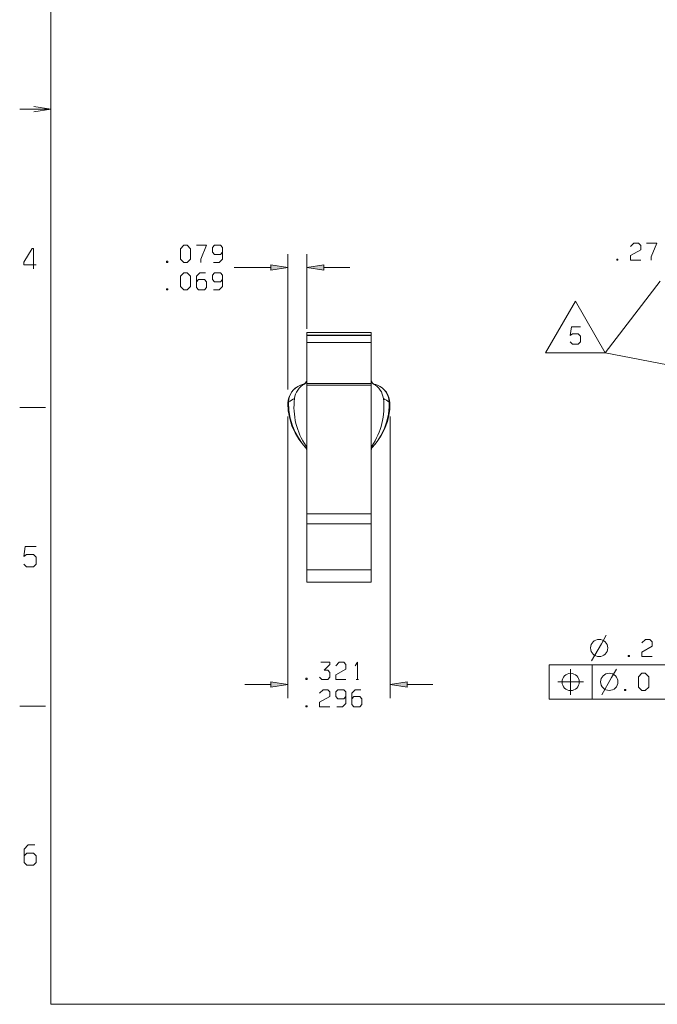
# Model space of a CAD drawing. Header units: inches. Extents: x 7.6 to 26, y -2.6 to 4.5.
# Tile 10 of 16: x 17.6 to 19.5, y -1.4 to 1.5. Entities that reach past the tile are written whole.
import ezdxf

# ---------------------------------------------------------------- set-up
doc = ezdxf.new("R2010")
doc.units = ezdxf.units.IN
doc.header["$MEASUREMENT"] = 0
doc.layers.get('0').update_dxf_attribs({"lineweight": 25})

msp = doc.modelspace()

# ---------------------------------------------------------------- hatches: boundary and pattern name
for points in [[(18.3702, 0.7592), (18.4196, 0.7671), (18.3702, 0.7749), (18.3702, 0.7592), (18.3702, 0.7592), (18.3702, 0.7592)], [(18.5243, 0.7749), (18.4749, 0.7671), (18.5243, 0.7592), (18.5243, 0.7749), (18.5243, 0.7749), (18.5243, 0.7749)], [(18.3702, -0.4568), (18.4196, -0.4489), (18.3702, -0.4411), (18.3702, -0.4568), (18.3702, -0.4568), (18.3702, -0.4568)], [(18.7671, -0.4411), (18.7177, -0.4489), (18.7671, -0.4568), (18.7671, -0.4411), (18.7671, -0.4411), (18.7671, -0.4411)]]:
    msp.add_hatch(color=7).paths.add_polyline_path(points)

# ---------------------------------------------------------------- linework, layer by layer
at = {"color": 7, "lineweight": 9}
for points in [[(25.9528, 3.8417), (17.7292, 3.8417), (17.7292, -1.3815), (25.9528, -1.3815)], [(18.1063, 0.7921), (18.1163, 0.7821), (18.1263, 0.7821), (18.1363, 0.7921), (18.1363, 0.8221), (18.1263, 0.8321), (18.1163, 0.8321), (18.1063, 0.8221)], [(18.0663, 0.7854), (18.0663, 0.7821), (18.0696, 0.7821), (18.0696, 0.7854)], [(19.3784, 0.7919), (19.3784, 0.7885), (19.3817, 0.7885), (19.3817, 0.7919)], [(18.1063, 0.7121), (18.1163, 0.7021), (18.1263, 0.7021), (18.1363, 0.7121), (18.1363, 0.7421), (18.1263, 0.7521), (18.1163, 0.7521), (18.1063, 0.7421)], [(18.3702, 0.7592), (18.4196, 0.7671), (18.3702, 0.7749)], [(18.5243, 0.7749), (18.4749, 0.7671), (18.5243, 0.7592)], [(18.0663, 0.7054), (18.0663, 0.7021), (18.0696, 0.7021), (18.0696, 0.7054)], [(19.171, 0.5188), (19.3447, 0.5188), (19.2578, 0.6692)], [(19.412, -0.364), (19.412, -0.3674), (19.4153, -0.3674), (19.4153, -0.364)], [(19.9382, -0.4912), (19.9382, -0.3912), (19.1815, -0.3912), (19.1815, -0.4912)], [(18.4724, -0.4306), (18.4724, -0.4339), (18.4758, -0.4339), (18.4758, -0.4306)], [(19.4415, -0.4562), (19.4515, -0.4662), (19.4615, -0.4662), (19.4715, -0.4562), (19.4715, -0.4262), (19.4615, -0.4162), (19.4515, -0.4162), (19.4415, -0.4262)], [(18.3702, -0.4568), (18.4196, -0.4489), (18.3702, -0.4411)], [(18.7671, -0.4411), (18.7177, -0.4489), (18.7671, -0.4568)], [(19.4015, -0.4629), (19.4015, -0.4662), (19.4049, -0.4662), (19.4049, -0.4629)], [(18.4724, -0.5106), (18.4724, -0.5139), (18.4758, -0.5139), (18.4758, -0.5106)]]:
    msp.add_lwpolyline(points, close=True, dxfattribs=at)
for points in [[(17.6797, 1.2217), (17.7291, 1.2294), (17.6797, 1.2373)], [(17.6389, 1.2294), (17.7291, 1.2294)], [(19.4184, 0.8285), (19.4284, 0.8385), (19.4417, 0.8385), (19.4484, 0.8319), (19.4484, 0.8185), (19.4184, 0.8019), (19.4184, 0.7885), (19.4484, 0.7885)], [(19.4651, 0.8385), (19.4951, 0.8385), (19.4784, 0.7985), (19.4784, 0.7885)], [(17.6779, 0.7636), (17.6779, 0.8226), (17.674, 0.8226), (17.6504, 0.7833), (17.6504, 0.7754), (17.6858, 0.7754)], [(18.153, 0.8321), (18.183, 0.8321), (18.1663, 0.7921), (18.1663, 0.7821)], [(18.203, 0.7821), (18.2196, 0.7821), (18.2296, 0.7921), (18.2296, 0.8254), (18.223, 0.8321), (18.2063, 0.8321), (18.1996, 0.8254), (18.1996, 0.8121), (18.2063, 0.8054), (18.223, 0.8054), (18.2296, 0.8121)], [(18.4196, 0.4113), (18.4196, 0.8064)], [(18.4749, 0.5883), (18.4749, 0.8064)], [(18.153, 0.7254), (18.1596, 0.7321), (18.1763, 0.7321), (18.183, 0.7254), (18.183, 0.7087), (18.1763, 0.7021), (18.1596, 0.7021), (18.153, 0.7087), (18.153, 0.7421), (18.163, 0.7521), (18.1796, 0.7521)], [(18.203, 0.7021), (18.2196, 0.7021), (18.2296, 0.7121), (18.2296, 0.7454), (18.223, 0.7521), (18.2063, 0.7521), (18.1996, 0.7454), (18.1996, 0.7321), (18.2063, 0.7254), (18.223, 0.7254), (18.2296, 0.7321)], [(18.263, 0.7671), (18.3702, 0.7671)], [(18.5243, 0.7671), (18.5999, 0.7671)], [(20.1474, 0.3642), (19.3447, 0.5188), (19.5054, 0.7277)], [(19.2428, 0.5506), (19.2495, 0.5439), (19.2662, 0.5439), (19.2728, 0.5506), (19.2728, 0.5673), (19.2662, 0.5739), (19.2495, 0.5739), (19.2428, 0.5689), (19.2462, 0.5939), (19.2728, 0.5939)], [(18.4749, 0.5702), (18.6624, 0.5702)], [(18.4683, 0.4276), (18.4665, 0.4275)], [(18.4749, 0.4289), (18.6624, 0.4289)], [(18.6708, 0.4275), (18.669, 0.4276)], [(18.4728, 0.2465), (18.4715, 0.2427), (18.4619, 0.2541), (18.4507, 0.2703), (18.4413, 0.2873), (18.4337, 0.3052), (18.4269, 0.328), (18.4229, 0.3515), (18.4219, 0.3751), (18.4221, 0.3753), (18.4263, 0.3779), (18.4305, 0.3804), (18.4348, 0.3829), (18.4391, 0.3852)], [(18.6645, 0.2465), (18.6658, 0.2427), (18.6731, 0.2512), (18.6799, 0.2601), (18.6916, 0.2788), (18.701, 0.2985), (18.708, 0.3189), (18.7128, 0.3399), (18.7151, 0.3612), (18.7153, 0.3751), (18.7112, 0.3778), (18.707, 0.3803), (18.7027, 0.3828), (18.6984, 0.3851), (18.6982, 0.3852)], [(17.638, 0.3594), (17.7135, 0.3594)], [(18.4196, 0.3326), (18.4196, -0.4883)], [(18.7177, 0.3326), (18.7177, -0.4883)], [(18.4749, 0.2344), (18.474, 0.2391), (18.4715, 0.2427), (18.4715, 0.2426), (18.4714, 0.2426)], [(18.6659, 0.2426), (18.6658, 0.2426), (18.6658, 0.2427), (18.6632, 0.2387), (18.6624, 0.2344)], [(18.4749, 0.0197), (18.6624, 0.0197)], [(17.6502, -0.0974), (17.658, -0.1052), (17.6778, -0.1052), (17.6856, -0.0974), (17.6856, -0.0777), (17.6778, -0.0698), (17.658, -0.0698), (17.6502, -0.0757), (17.6542, -0.0462), (17.6856, -0.0462)], [(18.4749, -0.1141), (18.6624, -0.1141)], [(19.3053, -0.3799), (19.3337, -0.3299), (19.3478, -0.3049)], [(19.452, -0.3274), (19.462, -0.3174), (19.4753, -0.3174), (19.482, -0.324), (19.482, -0.3374), (19.452, -0.354), (19.452, -0.3674), (19.482, -0.3674)], [(18.5124, -0.4272), (18.5191, -0.4339), (18.5358, -0.4339), (18.5424, -0.4272), (18.5424, -0.4139), (18.5358, -0.4072), (18.5258, -0.4072), (18.5424, -0.3906), (18.5424, -0.3839), (18.5158, -0.3839)], [(18.5591, -0.3939), (18.5691, -0.3839), (18.5824, -0.3839), (18.5891, -0.3906), (18.5891, -0.4039), (18.5591, -0.4206), (18.5591, -0.4339), (18.5891, -0.4339)], [(18.6158, -0.3939), (18.6224, -0.3839), (18.6224, -0.4339)], [(19.3065, -0.3912), (19.3065, -0.4912)], [(19.244, -0.4037), (19.244, -0.4412), (19.2815, -0.4412)], [(19.3349, -0.4787), (19.3632, -0.4287), (19.3774, -0.4037)], [(18.2946, -0.4489), (18.3702, -0.4489)], [(18.6191, -0.4339), (18.6258, -0.4339)], [(18.7671, -0.4489), (18.8427, -0.4489)], [(19.2065, -0.4412), (19.244, -0.4412), (19.244, -0.4787)], [(18.5124, -0.4739), (18.5224, -0.4639), (18.5358, -0.4639), (18.5424, -0.4706), (18.5424, -0.4839), (18.5124, -0.5006), (18.5124, -0.5139), (18.5424, -0.5139)], [(18.5624, -0.5139), (18.5791, -0.5139), (18.5891, -0.5039), (18.5891, -0.4706), (18.5824, -0.4639), (18.5658, -0.4639), (18.5591, -0.4706), (18.5591, -0.4839), (18.5658, -0.4906), (18.5824, -0.4906), (18.5891, -0.4839)], [(18.6058, -0.4906), (18.6124, -0.4839), (18.6291, -0.4839), (18.6358, -0.4906), (18.6358, -0.5072), (18.6291, -0.5139), (18.6124, -0.5139), (18.6058, -0.5072), (18.6058, -0.4739), (18.6158, -0.4639), (18.6324, -0.4639)], [(17.638, -0.5117), (17.7135, -0.5117)], [(17.6507, -0.9483), (17.6585, -0.9404), (17.6782, -0.9404), (17.6861, -0.9483), (17.6861, -0.968), (17.6782, -0.9758), (17.6585, -0.9758), (17.6507, -0.968), (17.6507, -0.9286), (17.6625, -0.9168), (17.6821, -0.9168)]]:
    msp.add_lwpolyline(points, dxfattribs=at)
at = {"color": 7, "lineweight": 20}
msp.add_lwpolyline([(18.6624, -0.1141), (18.6624, -0.1504), (18.4749, -0.1504), (18.4749, -0.1141), (18.4749, 0.0197), (18.4749, 0.0489), (18.4749, 0.4239), (18.4749, 0.4289), (18.4749, 0.5489), (18.4749, 0.569), (18.4749, 0.5702), (18.4749, 0.5783), (18.6624, 0.5783), (18.6624, 0.5702), (18.6624, 0.569), (18.6624, 0.5489), (18.6624, 0.4289), (18.6624, 0.4239), (18.6624, 0.0489), (18.6624, 0.0197)], close=True, dxfattribs=at)
for points in [[(18.4749, 0.569), (18.6624, 0.569)], [(18.4749, 0.5489), (18.6624, 0.5489)], [(18.4749, 0.4239), (18.6624, 0.4239)], [(18.4749, 0.3672), (18.4749, 0.3168), (18.4749, 0.2325), (18.4749, 0.1792), (18.4749, 0.1571), (18.4749, 0.1537)], [(18.4749, 0.2814), (18.4749, 0.2762), (18.4749, 0.2532), (18.4749, 0.2446), (18.4749, 0.2331)], [(18.4749, 0.0489), (18.6624, 0.0489)]]:
    msp.add_lwpolyline(points, dxfattribs=at)
for points in [[(18.4749, 0.4393), (18.4749, 0.4383), (18.4735, 0.4337), (18.4706, 0.4298), (18.4665, 0.4275), (18.4618, 0.4259), (18.4571, 0.4242), (18.4567, 0.424), (18.4562, 0.4238, 0.306709), (18.4201, 0.3719), (18.4211, 0.3495), (18.425, 0.3273), (18.4316, 0.306), (18.4406, 0.2855), (18.452, 0.2663), (18.4654, 0.249), (18.4714, 0.2426), (18.474, 0.2386), (18.4749, 0.2339)], [(18.4749, 0.2396), (18.474, 0.2443), (18.4728, 0.2465, -0.182585), (18.4391, 0.3852, -0.242294), (18.4683, 0.4276), (18.472, 0.4306), (18.4743, 0.4348), (18.4749, 0.4387)], [(18.6624, 0.2339), (18.6633, 0.2385), (18.6659, 0.2426), (18.6776, 0.2558), (18.6909, 0.2751), (18.7018, 0.2962), (18.71, 0.3187), (18.7142, 0.3362), (18.7166, 0.3539), (18.7172, 0.3719, 0.308469), (18.6806, 0.424), (18.676, 0.4257), (18.6713, 0.4273), (18.6708, 0.4275), (18.67, 0.4278), (18.666, 0.4305), (18.6633, 0.4346), (18.6624, 0.4393)], [(18.6624, 0.4387), (18.6633, 0.4339), (18.666, 0.4298), (18.669, 0.4276, -0.244813), (18.6982, 0.3852, -0.182999), (18.6645, 0.2465), (18.6626, 0.2421), (18.6624, 0.2396)]]:
    msp.add_lwpolyline(points, format="xyb", dxfattribs=at)
at = {"color": 7, "lineweight": 9}
for points in [[(18.4562, 0.4238, 0.304709), (18.4219, 0.3751), (18.4201, 0.3719)], [(18.7172, 0.3719), (18.7153, 0.3751, 0.307238), (18.6806, 0.424)]]:
    msp.add_lwpolyline(points, format="xyb", dxfattribs=at)
for centre in [(19.3271, -0.3423), (19.244, -0.4413), (19.3566, -0.4411)]:
    msp.add_circle(centre, 0.0251, dxfattribs=at)

doc.saveas('drawing.dxf')
